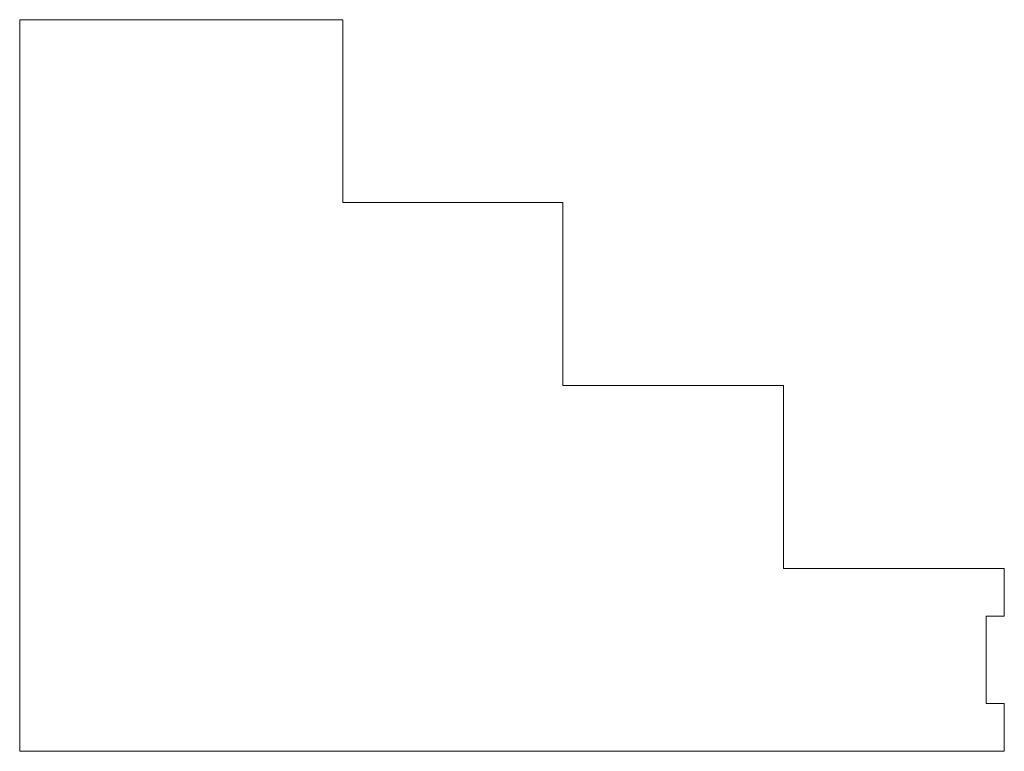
# Model space of a CAD drawing. Header units: inches. Extents: x 5.3 to 32.2, y 5.7 to 25.7.
import ezdxf

# ---------------------------------------------------------------- set-up
doc = ezdxf.new("R2010")
doc.units = ezdxf.units.IN
doc.header["$MEASUREMENT"] = 0

msp = doc.modelspace()

# ---------------------------------------------------------------- linework, layer by layer
at = {"color": 7, "linetype": 'Continuous', "lineweight": 15}
for p, q in [((5.275, 25.668), (14.114, 25.668)), ((5.275, 5.668), (5.275, 25.668)), ((14.114, 25.668), (14.114, 20.668)), ((14.114, 20.668), (20.124, 20.668)), ((20.124, 20.668), (20.124, 15.668)), ((20.124, 15.668), (26.16, 15.668)), ((26.16, 15.668), (26.16, 10.668)), ((26.16, 10.668), (32.195, 10.668)), ((32.195, 10.668), (32.195, 9.361)), ((31.695, 9.361), (31.695, 6.974)), ((32.195, 9.361), (31.695, 9.361)), ((31.695, 6.974), (32.195, 6.974)), ((32.195, 6.974), (32.195, 5.668)), ((32.195, 5.668), (5.275, 5.668))]:
    msp.add_line(p, q, dxfattribs=at)

doc.saveas('drawing.dxf')
